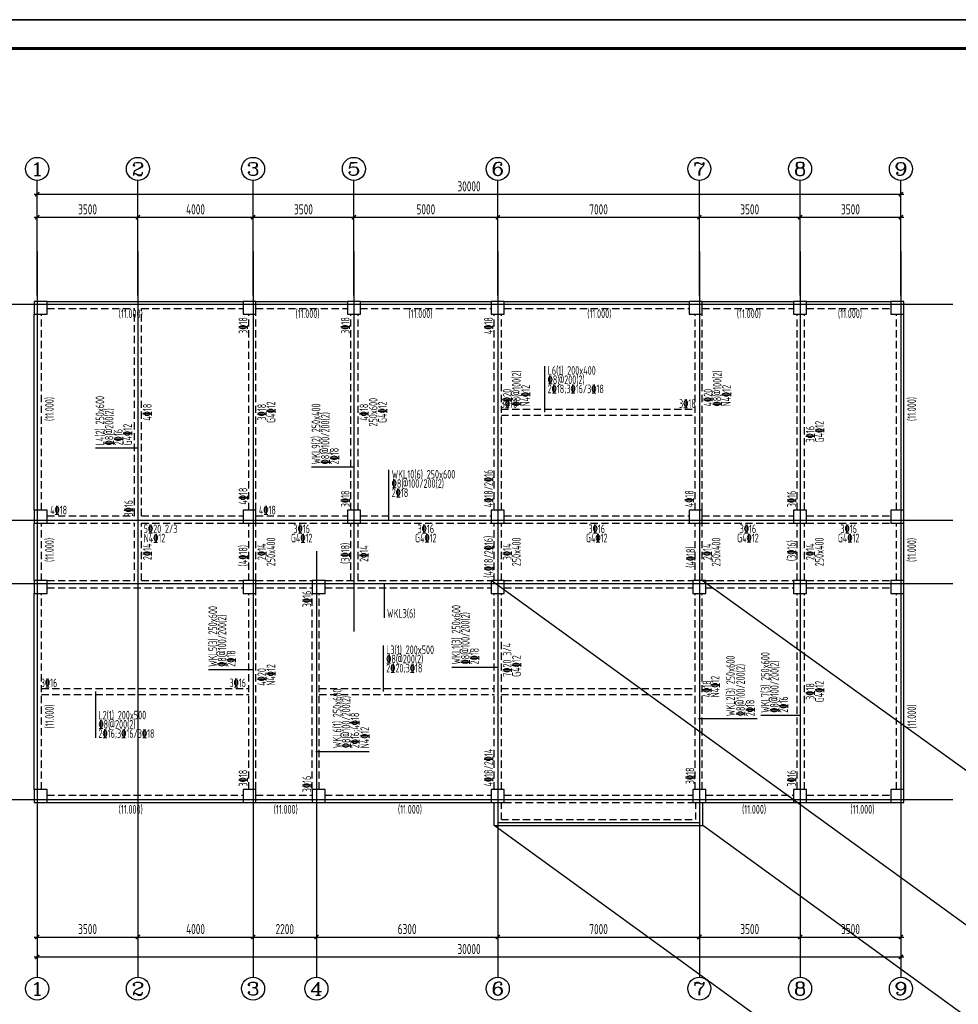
# Model space of a CAD drawing. Extents: x -302077 to 107904, y -9283 to 295706.
# Tile 244 of 256: x -44564 to -11961, y 261511 to 295706. Entities that reach past the tile are written whole.
import ezdxf
from ezdxf.enums import TextEntityAlignment as Align

# ---------------------------------------------------------------- set-up
doc = ezdxf.new("R2010")
doc.units = 0
doc.header["$LTSCALE"] = 500
doc.header["$MEASUREMENT"] = 0
doc.linetypes.add('DASHED', pattern=[0.75, 0.5, -0.25])
doc.layers.get('0').update_dxf_attribs({"linetype": 'CONTINUOUS'})
doc.layers.get('Defpoints').update_dxf_attribs({"linetype": 'CONTINUOUS'})
for name, color, linetype in [('A-CL-JB-X', 3, 'CONTINUOUS'), ('A-CL-JB-Y', 3, 'CONTINUOUS'), ('A-CL-YWB-X', 7, 'CONTINUOUS'), ('A-CL-YWB-Y', 7, 'CONTINUOUS'), ('A-KL-JB-X', 6, 'CONTINUOUS'), ('A-KL-JB-Y', 6, 'CONTINUOUS'), ('A-KL-YWB-X', 7, 'CONTINUOUS'), ('A-KL-YWB-Y', 7, 'CONTINUOUS'), ('AXIS', 3, 'CONTINUOUS'), ('AXIS_TEXT', 7, 'CONTINUOUS'), ('BEAM_CONT', 4, 'CONTINUOUS'), ('BEAM_DASH', 4, 'DASHED'), ('CL-x-bhcc', 3, 'CONTINUOUS'), ('CL-y-bhcc', 3, 'CONTINUOUS'), ('COLU', 7, 'CONTINUOUS'), ('KL-x-bhcc', 6, 'CONTINUOUS'), ('KL-y-bhcc', 6, 'CONTINUOUS'), ('PUB_DIM', 3, 'CONTINUOUS'), ('PUB_TITLE', 4, 'CONTINUOUS')]:
    doc.layers.add(name, color=color, linetype=linetype)
doc.styles.add('_TCH_AXIS', font='COMPLEX', dxfattribs={"bigfont": 'GBCBIG'})
doc.styles.add('COMPLEX', font='COMPLEX')
doc.styles.add('TSSD', font='Tssdeng.shx', dxfattribs={"width": 0.65, "height": 350, "bigfont": 'Tssdchn.shx'})
doc.styles.add('TSSD_Dimension', font='tssdeng.shx', dxfattribs={"width": 0.7, "bigfont": 'hztxt.shx'})
doc.dimstyles.new('TSSD_100_100', dxfattribs={"dimtxt": 350, "dimasz": 100, "dimexe": 100, "dimexo": 250, "dimgap": 100, "dimtad": 1, "dimdec": 0, "dimzin": 0, "dimdsep": 46, "dimtxsty": 'TSSD_Dimension', "dimblk": 'ARCHTICK', "dimblk1": 'ARCHTICK', "dimblk2": 'ARCHTICK', "dimcen": 0, "dimdle": 100, "dimclrt": 7, "dimadec": 0, "dimazin": 0, "dimtfac": 1, "dimtdec": 0, "dimtix": 1, "dimtmove": 2, "dimatfit": 3, "dimfxl": 1, "dimtolj": 1, "dimtzin": 0, "dimarcsym": 0})

# ---------------------------------------------------------------- blocks, each defined once
blk = doc.blocks.new('wrtgtg')
at = {"layer": 'PUB_TITLE'}
blk.add_line((-75296, 53559), (8804, 53559), dxfattribs=at)
blk.add_lwpolyline([(-75296, -5841), (8804, -5841), (8804, 53559), (-75296, 53559)], close=True, dxfattribs=at)
at = {"layer": 'PUB_TITLE', "const_width": 100}
blk.add_lwpolyline([(-72796, -4841), (7804, -4841), (7804, 52559), (-72796, 52559)], close=True, dxfattribs=at)
blk = doc.blocks.new('_ArchTick')
at = {"color": 0, "linetype": 'ByBlock', "const_width": 0.5}
blk.add_lwpolyline([(-0.71, -0.71), (0.71, 0.71)], dxfattribs=at)
blk = doc.blocks.new('*D711')
at = {"layer": 'AXIS', "color": 0, "lineweight": -2}
for p, q in [((-44056, 288845), (-40356, 288845)), ((-43956, 287905), (-43956, 288945)), ((-40456, 287905), (-40456, 288945))]:
    blk.add_line(p, q, dxfattribs=at)
at = {"layer": 'Defpoints', "color": 0}
for p in [(-40456, 288845), (-43956, 287655), (-40456, 287655)]:
    blk.add_point(p, dxfattribs=at)
at = {"layer": 'AXIS', "color": 0, "lineweight": -2, "xscale": 100, "yscale": 100, "zscale": 100, "rotation": 180}
blk.add_blockref('_ArchTick', (-43956, 288845), dxfattribs=at)
at = {"layer": 'AXIS', "color": 0, "lineweight": -2, "xscale": 100, "yscale": 100, "zscale": 100}
blk.add_blockref('_ArchTick', (-40456, 288845), dxfattribs=at)
at = {"layer": 'AXIS', "color": 7, "insert": (-42206, 289120), "char_height": 350, "attachment_point": 5, "style": 'TSSD_Dimension'}
blk.add_mtext('\\A1;3500', dxfattribs=at)
blk = doc.blocks.new('*D712')
at = {"layer": 'AXIS', "color": 0, "lineweight": -2}
for p, q in [((-40556, 288845), (-36356, 288845)), ((-40456, 287905), (-40456, 288945)), ((-36456, 287905), (-36456, 288945))]:
    blk.add_line(p, q, dxfattribs=at)
at = {"layer": 'Defpoints', "color": 0}
for p in [(-36456, 288845), (-40456, 287655), (-36456, 287655)]:
    blk.add_point(p, dxfattribs=at)
at = {"layer": 'AXIS', "color": 0, "lineweight": -2, "xscale": 100, "yscale": 100, "zscale": 100, "rotation": 180}
blk.add_blockref('_ArchTick', (-40456, 288845), dxfattribs=at)
at = {"layer": 'AXIS', "color": 0, "lineweight": -2, "xscale": 100, "yscale": 100, "zscale": 100}
blk.add_blockref('_ArchTick', (-36456, 288845), dxfattribs=at)
at = {"layer": 'AXIS', "color": 7, "insert": (-38456, 289120), "char_height": 350, "attachment_point": 5, "style": 'TSSD_Dimension'}
blk.add_mtext('\\A1;4000', dxfattribs=at)
blk = doc.blocks.new('*D713')
at = {"layer": 'AXIS', "color": 0, "lineweight": -2}
for p, q in [((-36556, 288845), (-32856, 288845)), ((-36456, 287905), (-36456, 288945)), ((-32956, 287905), (-32956, 288945))]:
    blk.add_line(p, q, dxfattribs=at)
at = {"layer": 'Defpoints', "color": 0}
for p in [(-32956, 288845), (-36456, 287655), (-32956, 287655)]:
    blk.add_point(p, dxfattribs=at)
at = {"layer": 'AXIS', "color": 0, "lineweight": -2, "xscale": 100, "yscale": 100, "zscale": 100, "rotation": 180}
blk.add_blockref('_ArchTick', (-36456, 288845), dxfattribs=at)
at = {"layer": 'AXIS', "color": 0, "lineweight": -2, "xscale": 100, "yscale": 100, "zscale": 100}
blk.add_blockref('_ArchTick', (-32956, 288845), dxfattribs=at)
at = {"layer": 'AXIS', "color": 7, "insert": (-34706, 289120), "char_height": 350, "attachment_point": 5, "style": 'TSSD_Dimension'}
blk.add_mtext('\\A1;3500', dxfattribs=at)
blk = doc.blocks.new('*D714')
at = {"layer": 'AXIS', "color": 0, "lineweight": -2}
for p, q in [((-33056, 288845), (-27856, 288845)), ((-32956, 287905), (-32956, 288945)), ((-27956, 287905), (-27956, 288945))]:
    blk.add_line(p, q, dxfattribs=at)
at = {"layer": 'Defpoints', "color": 0}
for p in [(-27956, 288845), (-32956, 287655), (-27956, 287655)]:
    blk.add_point(p, dxfattribs=at)
at = {"layer": 'AXIS', "color": 0, "lineweight": -2, "xscale": 100, "yscale": 100, "zscale": 100, "rotation": 180}
blk.add_blockref('_ArchTick', (-32956, 288845), dxfattribs=at)
at = {"layer": 'AXIS', "color": 0, "lineweight": -2, "xscale": 100, "yscale": 100, "zscale": 100}
blk.add_blockref('_ArchTick', (-27956, 288845), dxfattribs=at)
at = {"layer": 'AXIS', "color": 7, "insert": (-30456, 289120), "char_height": 350, "attachment_point": 5, "style": 'TSSD_Dimension'}
blk.add_mtext('\\A1;5000', dxfattribs=at)
blk = doc.blocks.new('*D715')
at = {"layer": 'AXIS', "color": 0, "lineweight": -2}
for p, q in [((-28056, 288845), (-20856, 288845)), ((-27956, 287905), (-27956, 288945)), ((-20956, 287905), (-20956, 288945))]:
    blk.add_line(p, q, dxfattribs=at)
at = {"layer": 'Defpoints', "color": 0}
for p in [(-20956, 288845), (-27956, 287655), (-20956, 287655)]:
    blk.add_point(p, dxfattribs=at)
at = {"layer": 'AXIS', "color": 0, "lineweight": -2, "xscale": 100, "yscale": 100, "zscale": 100, "rotation": 180}
blk.add_blockref('_ArchTick', (-27956, 288845), dxfattribs=at)
at = {"layer": 'AXIS', "color": 0, "lineweight": -2, "xscale": 100, "yscale": 100, "zscale": 100}
blk.add_blockref('_ArchTick', (-20956, 288845), dxfattribs=at)
at = {"layer": 'AXIS', "color": 7, "insert": (-24456, 289120), "char_height": 350, "attachment_point": 5, "style": 'TSSD_Dimension'}
blk.add_mtext('\\A1;7000', dxfattribs=at)
blk = doc.blocks.new('*D716')
at = {"layer": 'AXIS', "color": 0, "lineweight": -2}
for p, q in [((-21056, 288845), (-17356, 288845)), ((-20956, 287905), (-20956, 288945)), ((-17456, 287905), (-17456, 288945))]:
    blk.add_line(p, q, dxfattribs=at)
at = {"layer": 'Defpoints', "color": 0}
for p in [(-17456, 288845), (-20956, 287655), (-17456, 287655)]:
    blk.add_point(p, dxfattribs=at)
at = {"layer": 'AXIS', "color": 0, "lineweight": -2, "xscale": 100, "yscale": 100, "zscale": 100, "rotation": 180}
blk.add_blockref('_ArchTick', (-20956, 288845), dxfattribs=at)
at = {"layer": 'AXIS', "color": 0, "lineweight": -2, "xscale": 100, "yscale": 100, "zscale": 100}
blk.add_blockref('_ArchTick', (-17456, 288845), dxfattribs=at)
at = {"layer": 'AXIS', "color": 7, "insert": (-19206, 289120), "char_height": 350, "attachment_point": 5, "style": 'TSSD_Dimension'}
blk.add_mtext('\\A1;3500', dxfattribs=at)
blk = doc.blocks.new('*D717')
at = {"layer": 'AXIS', "color": 0, "lineweight": -2}
for p, q in [((-17556, 288845), (-13856, 288845)), ((-17456, 287905), (-17456, 288945)), ((-13956, 287905), (-13956, 288945))]:
    blk.add_line(p, q, dxfattribs=at)
at = {"layer": 'Defpoints', "color": 0}
for p in [(-13956, 288845), (-17456, 287655), (-13956, 287655)]:
    blk.add_point(p, dxfattribs=at)
at = {"layer": 'AXIS', "color": 0, "lineweight": -2, "xscale": 100, "yscale": 100, "zscale": 100, "rotation": 180}
blk.add_blockref('_ArchTick', (-17456, 288845), dxfattribs=at)
at = {"layer": 'AXIS', "color": 0, "lineweight": -2, "xscale": 100, "yscale": 100, "zscale": 100}
blk.add_blockref('_ArchTick', (-13956, 288845), dxfattribs=at)
at = {"layer": 'AXIS', "color": 7, "insert": (-15706, 289120), "char_height": 350, "attachment_point": 5, "style": 'TSSD_Dimension'}
blk.add_mtext('\\A1;3500', dxfattribs=at)
blk = doc.blocks.new('*D718')
at = {"layer": 'AXIS', "color": 0, "lineweight": -2}
for p, q in [((-44056, 289645), (-13856, 289645)), ((-43956, 287905), (-43956, 289745)), ((-13956, 287905), (-13956, 289745))]:
    blk.add_line(p, q, dxfattribs=at)
at = {"layer": 'Defpoints', "color": 0}
for p in [(-13956, 289645), (-43956, 287655), (-13956, 287655)]:
    blk.add_point(p, dxfattribs=at)
at = {"layer": 'AXIS', "color": 0, "lineweight": -2, "xscale": 100, "yscale": 100, "zscale": 100, "rotation": 180}
blk.add_blockref('_ArchTick', (-43956, 289645), dxfattribs=at)
at = {"layer": 'AXIS', "color": 0, "lineweight": -2, "xscale": 100, "yscale": 100, "zscale": 100}
blk.add_blockref('_ArchTick', (-13956, 289645), dxfattribs=at)
at = {"layer": 'AXIS', "color": 7, "insert": (-28956, 289920), "char_height": 350, "attachment_point": 5, "style": 'TSSD_Dimension'}
blk.add_mtext('\\A1;30000', dxfattribs=at)
blk = doc.blocks.new('*D722')
at = {"layer": 'AXIS', "color": 0, "lineweight": -2}
for p, q in [((-43956, 266205), (-43956, 263055)), ((-13956, 266205), (-13956, 263055)), ((-44056, 263155), (-13856, 263155))]:
    blk.add_line(p, q, dxfattribs=at)
at = {"layer": 'Defpoints', "color": 0}
for p in [(-43956, 266455), (-13956, 266455), (-13956, 263155)]:
    blk.add_point(p, dxfattribs=at)
at = {"layer": 'AXIS', "color": 0, "lineweight": -2, "xscale": 100, "yscale": 100, "zscale": 100, "rotation": 180}
blk.add_blockref('_ArchTick', (-43956, 263155), dxfattribs=at)
at = {"layer": 'AXIS', "color": 0, "lineweight": -2, "xscale": 100, "yscale": 100, "zscale": 100}
blk.add_blockref('_ArchTick', (-13956, 263155), dxfattribs=at)
at = {"layer": 'AXIS', "color": 7, "insert": (-28956, 263430), "char_height": 350, "attachment_point": 5, "style": 'TSSD_Dimension'}
blk.add_mtext('\\A1;30000', dxfattribs=at)
blk = doc.blocks.new('*D723')
at = {"layer": 'Defpoints', "color": 0}
for p in [(-43956, 266455), (-40456, 266455), (-40456, 263848)]:
    blk.add_point(p, dxfattribs=at)
at = {"layer": 'PUB_DIM', "color": 0, "lineweight": -2}
for p, q in [((-43956, 266205), (-43956, 263748)), ((-40456, 266205), (-40456, 263748)), ((-44056, 263848), (-40356, 263848))]:
    blk.add_line(p, q, dxfattribs=at)
at = {"layer": 'PUB_DIM', "color": 0, "lineweight": -2, "xscale": 100, "yscale": 100, "zscale": 100, "rotation": 180}
blk.add_blockref('_ArchTick', (-43956, 263848), dxfattribs=at)
at = {"layer": 'PUB_DIM', "color": 0, "lineweight": -2, "xscale": 100, "yscale": 100, "zscale": 100}
blk.add_blockref('_ArchTick', (-40456, 263848), dxfattribs=at)
at = {"layer": 'PUB_DIM', "color": 7, "insert": (-42206, 264123), "char_height": 350, "attachment_point": 5, "style": 'TSSD_Dimension'}
blk.add_mtext('\\A1;3500', dxfattribs=at)
blk = doc.blocks.new('*D724')
at = {"layer": 'Defpoints', "color": 0}
for p in [(-40456, 266455), (-36456, 266455), (-36456, 263848)]:
    blk.add_point(p, dxfattribs=at)
at = {"layer": 'PUB_DIM', "color": 0, "lineweight": -2}
for p, q in [((-40456, 266205), (-40456, 263748)), ((-36456, 266205), (-36456, 263748)), ((-40556, 263848), (-36356, 263848))]:
    blk.add_line(p, q, dxfattribs=at)
at = {"layer": 'PUB_DIM', "color": 0, "lineweight": -2, "xscale": 100, "yscale": 100, "zscale": 100, "rotation": 180}
blk.add_blockref('_ArchTick', (-40456, 263848), dxfattribs=at)
at = {"layer": 'PUB_DIM', "color": 0, "lineweight": -2, "xscale": 100, "yscale": 100, "zscale": 100}
blk.add_blockref('_ArchTick', (-36456, 263848), dxfattribs=at)
at = {"layer": 'PUB_DIM', "color": 7, "insert": (-38456, 264123), "char_height": 350, "attachment_point": 5, "style": 'TSSD_Dimension'}
blk.add_mtext('\\A1;4000', dxfattribs=at)
blk = doc.blocks.new('*D725')
at = {"layer": 'Defpoints', "color": 0}
for p in [(-36456, 266455), (-34256, 266455), (-34256, 263848)]:
    blk.add_point(p, dxfattribs=at)
at = {"layer": 'PUB_DIM', "color": 0, "lineweight": -2}
for p, q in [((-36456, 266205), (-36456, 263748)), ((-34256, 266205), (-34256, 263748)), ((-36556, 263848), (-34156, 263848))]:
    blk.add_line(p, q, dxfattribs=at)
at = {"layer": 'PUB_DIM', "color": 0, "lineweight": -2, "xscale": 100, "yscale": 100, "zscale": 100, "rotation": 180}
blk.add_blockref('_ArchTick', (-36456, 263848), dxfattribs=at)
at = {"layer": 'PUB_DIM', "color": 0, "lineweight": -2, "xscale": 100, "yscale": 100, "zscale": 100}
blk.add_blockref('_ArchTick', (-34256, 263848), dxfattribs=at)
at = {"layer": 'PUB_DIM', "color": 7, "insert": (-35356, 264123), "char_height": 350, "attachment_point": 5, "style": 'TSSD_Dimension'}
blk.add_mtext('\\A1;2200', dxfattribs=at)
blk = doc.blocks.new('*D726')
at = {"layer": 'Defpoints', "color": 0}
for p in [(-34256, 266455), (-27956, 266455), (-27956, 263848)]:
    blk.add_point(p, dxfattribs=at)
at = {"layer": 'PUB_DIM', "color": 0, "lineweight": -2}
for p, q in [((-34256, 266205), (-34256, 263748)), ((-27956, 266205), (-27956, 263748)), ((-34356, 263848), (-27856, 263848))]:
    blk.add_line(p, q, dxfattribs=at)
at = {"layer": 'PUB_DIM', "color": 0, "lineweight": -2, "xscale": 100, "yscale": 100, "zscale": 100, "rotation": 180}
blk.add_blockref('_ArchTick', (-34256, 263848), dxfattribs=at)
at = {"layer": 'PUB_DIM', "color": 0, "lineweight": -2, "xscale": 100, "yscale": 100, "zscale": 100}
blk.add_blockref('_ArchTick', (-27956, 263848), dxfattribs=at)
at = {"layer": 'PUB_DIM', "color": 7, "insert": (-31106, 264123), "char_height": 350, "attachment_point": 5, "style": 'TSSD_Dimension'}
blk.add_mtext('\\A1;6300', dxfattribs=at)
blk = doc.blocks.new('*D727')
at = {"layer": 'Defpoints', "color": 0}
for p in [(-27956, 266455), (-20956, 266455), (-20956, 263848)]:
    blk.add_point(p, dxfattribs=at)
at = {"layer": 'PUB_DIM', "color": 0, "lineweight": -2}
for p, q in [((-27956, 266205), (-27956, 263748)), ((-20956, 266205), (-20956, 263748)), ((-28056, 263848), (-20856, 263848))]:
    blk.add_line(p, q, dxfattribs=at)
at = {"layer": 'PUB_DIM', "color": 0, "lineweight": -2, "xscale": 100, "yscale": 100, "zscale": 100, "rotation": 180}
blk.add_blockref('_ArchTick', (-27956, 263848), dxfattribs=at)
at = {"layer": 'PUB_DIM', "color": 0, "lineweight": -2, "xscale": 100, "yscale": 100, "zscale": 100}
blk.add_blockref('_ArchTick', (-20956, 263848), dxfattribs=at)
at = {"layer": 'PUB_DIM', "color": 7, "insert": (-24456, 264123), "char_height": 350, "attachment_point": 5, "style": 'TSSD_Dimension'}
blk.add_mtext('\\A1;7000', dxfattribs=at)
blk = doc.blocks.new('*D728')
at = {"layer": 'Defpoints', "color": 0}
for p in [(-20956, 266455), (-17456, 266455), (-17456, 263848)]:
    blk.add_point(p, dxfattribs=at)
at = {"layer": 'PUB_DIM', "color": 0, "lineweight": -2}
for p, q in [((-20956, 266205), (-20956, 263748)), ((-17456, 266205), (-17456, 263748)), ((-21056, 263848), (-17356, 263848))]:
    blk.add_line(p, q, dxfattribs=at)
at = {"layer": 'PUB_DIM', "color": 0, "lineweight": -2, "xscale": 100, "yscale": 100, "zscale": 100, "rotation": 180}
blk.add_blockref('_ArchTick', (-20956, 263848), dxfattribs=at)
at = {"layer": 'PUB_DIM', "color": 0, "lineweight": -2, "xscale": 100, "yscale": 100, "zscale": 100}
blk.add_blockref('_ArchTick', (-17456, 263848), dxfattribs=at)
at = {"layer": 'PUB_DIM', "color": 7, "insert": (-19206, 264123), "char_height": 350, "attachment_point": 5, "style": 'TSSD_Dimension'}
blk.add_mtext('\\A1;3500', dxfattribs=at)
blk = doc.blocks.new('*D729')
at = {"layer": 'Defpoints', "color": 0}
for p in [(-17456, 266455), (-13956, 266455), (-13956, 263848)]:
    blk.add_point(p, dxfattribs=at)
at = {"layer": 'PUB_DIM', "color": 0, "lineweight": -2}
for p, q in [((-17456, 266205), (-17456, 263748)), ((-13956, 266205), (-13956, 263748)), ((-17556, 263848), (-13856, 263848))]:
    blk.add_line(p, q, dxfattribs=at)
at = {"layer": 'PUB_DIM', "color": 0, "lineweight": -2, "xscale": 100, "yscale": 100, "zscale": 100, "rotation": 180}
blk.add_blockref('_ArchTick', (-17456, 263848), dxfattribs=at)
at = {"layer": 'PUB_DIM', "color": 0, "lineweight": -2, "xscale": 100, "yscale": 100, "zscale": 100}
blk.add_blockref('_ArchTick', (-13956, 263848), dxfattribs=at)
at = {"layer": 'PUB_DIM', "color": 7, "insert": (-15706, 264123), "char_height": 350, "attachment_point": 5, "style": 'TSSD_Dimension'}
blk.add_mtext('\\A1;3500', dxfattribs=at)
blk = doc.blocks.new('_AXISO')
blk.add_circle((0, 0), 0.5)
at = {"layer": 'AXIS_TEXT', "style": 'COMPLEX', "width": 1.041667}
blk.add_attdef('A', text='', height=0.56, dxfattribs=at).set_placement((-0.25, -0.28), (0.25, -0.28), align=Align.FIT)
blk = doc.blocks.new('MB5')
at = {"layer": 'BEAM_CONT'}
for p, q in [((48031, 224527), (54831, 224527)), ((55281, 224527), (58456, 224527)), ((58906, 224527), (63456, 224527)), ((63906, 224527), (70331, 224527)), ((70781, 224527), (73956, 224527)), ((74406, 224527), (77331, 224527)), ((47581, 217277), (47581, 224077)), ((77781, 217277), (77781, 224077)), ((47581, 214827), (47581, 216827)), ((77781, 214827), (77781, 216827)), ((47581, 207577), (47581, 214377)), ((77781, 207577), (77781, 214377)), ((48031, 207127), (54831, 207127)), ((55281, 207127), (57231, 207127)), ((57681, 207127), (63456, 207127)), ((63556, 206327), (63556, 207127)), ((70806, 206327), (70806, 207127)), ((70906, 207127), (73956, 207127)), ((74406, 207127), (77331, 207127)), ((63556, 206327), (70806, 206327))]:
    blk.add_line(p, q, dxfattribs=at)
at = {"layer": 'BEAM_DASH'}
for p, q in [((47831, 217277), (47831, 224077)), ((48031, 224277), (51056, 224277)), ((51056, 217077), (51056, 224277)), ((51306, 217077), (51306, 224277)), ((51306, 224277), (54831, 224277)), ((55031, 217277), (55031, 224077)), ((55281, 224277), (58456, 224277)), ((55281, 217277), (55281, 224077)), ((58581, 217277), (58581, 224077)), ((58831, 217277), (58831, 224077)), ((58906, 224277), (63456, 224277)), ((63556, 217277), (63556, 224077)), ((63806, 217277), (63806, 224077)), ((63906, 224277), (70331, 224277)), ((70531, 217277), (70531, 224077)), ((70781, 224277), (73956, 224277)), ((70781, 217277), (70781, 224077)), ((74081, 217277), (74081, 224077)), ((74331, 217277), (74331, 224077)), ((74406, 224277), (77331, 224277)), ((77531, 217277), (77531, 224077)), ((63806, 220777), (70531, 220777)), ((63806, 220577), (70531, 220577)), ((47831, 214827), (47831, 216827)), ((48031, 217077), (51056, 217077)), ((48031, 216827), (51056, 216827)), ((51056, 214827), (51056, 216827)), ((51306, 217077), (54831, 217077)), ((51306, 216827), (54831, 216827)), ((51306, 214827), (51306, 216827)), ((55031, 214827), (55031, 216827)), ((55281, 217077), (58456, 217077)), ((55281, 214827), (55281, 216827)), ((55281, 216827), (58456, 216827)), ((58581, 214827), (58581, 216827)), ((58831, 214827), (58831, 216827)), ((58906, 217077), (63456, 217077)), ((58906, 216827), (63456, 216827)), ((63556, 214827), (63556, 216827)), ((63806, 214827), (63806, 216827)), ((63906, 217077), (70331, 217077)), ((63906, 216827), (70331, 216827)), ((70531, 214827), (70531, 216827)), ((70781, 217077), (73956, 217077)), ((70781, 214827), (70781, 216827)), ((70781, 216827), (73956, 216827)), ((74081, 214827), (74081, 216827)), ((74331, 214827), (74331, 216827)), ((74406, 217077), (77331, 217077)), ((74406, 216827), (77331, 216827)), ((77531, 214827), (77531, 216827)), ((48031, 214827), (51056, 214827)), ((51306, 214827), (54831, 214827)), ((55281, 214827), (57231, 214827)), ((57681, 214827), (63456, 214827)), ((63906, 214827), (70456, 214827)), ((70906, 214827), (73956, 214827)), ((74406, 214827), (77331, 214827)), ((48031, 214577), (54831, 214577)), ((55281, 214577), (57231, 214577)), ((57681, 214577), (63456, 214577)), ((63906, 214577), (70456, 214577)), ((70906, 214577), (73956, 214577)), ((74406, 214577), (77331, 214577)), ((47831, 207577), (47831, 214377)), ((55031, 207577), (55031, 214377)), ((55281, 207577), (55281, 214377)), ((57231, 207577), (57231, 214377)), ((57481, 207577), (57481, 214377)), ((63556, 207577), (63556, 214377)), ((63806, 207577), (63806, 214377)), ((70531, 207577), (70531, 214377)), ((70781, 207577), (70781, 214377)), ((74081, 207577), (74081, 214377)), ((74331, 207577), (74331, 214377)), ((77531, 207577), (77531, 214377)), ((47831, 211077), (55031, 211077)), ((57481, 211077), (63556, 211077)), ((63806, 211077), (70531, 211077)), ((47831, 210877), (55031, 210877)), ((57481, 210877), (63556, 210877)), ((63806, 210877), (70531, 210877)), ((48031, 207377), (54831, 207377)), ((55281, 207377), (57231, 207377)), ((57681, 207377), (63456, 207377)), ((63906, 207377), (70456, 207377)), ((70906, 207377), (73956, 207377)), ((74406, 207377), (77331, 207377)), ((63806, 206527), (63806, 207127)), ((63906, 207127), (70456, 207127)), ((70556, 206527), (70556, 207127)), ((63806, 206527), (70556, 206527))]:
    blk.add_line(p, q, dxfattribs=at)
at = {"layer": 'COLU'}
for points in [[(48031, 224077), (48031, 224527), (47581, 224527), (47581, 224077)], [(55281, 224077), (55281, 224527), (54831, 224527), (54831, 224077)], [(58906, 224077), (58906, 224527), (58456, 224527), (58456, 224077)], [(63906, 224077), (63906, 224527), (63456, 224527), (63456, 224077)], [(70781, 224077), (70781, 224527), (70331, 224527), (70331, 224077)], [(74406, 224077), (74406, 224527), (73956, 224527), (73956, 224077)], [(77781, 224077), (77781, 224527), (77331, 224527), (77331, 224077)], [(48031, 216827), (48031, 217277), (47581, 217277), (47581, 216827)], [(55281, 216827), (55281, 217277), (54831, 217277), (54831, 216827)], [(58906, 216827), (58906, 217277), (58456, 217277), (58456, 216827)], [(63906, 216827), (63906, 217277), (63456, 217277), (63456, 216827)], [(70781, 216827), (70781, 217277), (70331, 217277), (70331, 216827)], [(74406, 216827), (74406, 217277), (73956, 217277), (73956, 216827)], [(77781, 216827), (77781, 217277), (77331, 217277), (77331, 216827)], [(48031, 214377), (48031, 214827), (47581, 214827), (47581, 214377)], [(55281, 214377), (55281, 214827), (54831, 214827), (54831, 214377)], [(57681, 214377), (57681, 214827), (57231, 214827), (57231, 214377)], [(63906, 214377), (63906, 214827), (63456, 214827), (63456, 214377)], [(70906, 214377), (70906, 214827), (70456, 214827), (70456, 214377)], [(74406, 214377), (74406, 214827), (73956, 214827), (73956, 214377)], [(77781, 214377), (77781, 214827), (77331, 214827), (77331, 214377)], [(48031, 207127), (48031, 207577), (47581, 207577), (47581, 207127)], [(55281, 207127), (55281, 207577), (54831, 207577), (54831, 207127)], [(57681, 207127), (57681, 207577), (57231, 207577), (57231, 207127)], [(63906, 207127), (63906, 207577), (63456, 207577), (63456, 207127)], [(70906, 207127), (70906, 207577), (70456, 207577), (70456, 207127)], [(74406, 207127), (74406, 207577), (73956, 207577), (73956, 207127)], [(77781, 207127), (77781, 207577), (77331, 207577), (77331, 207127)]]:
    blk.add_lwpolyline(points, close=True, dxfattribs=at)

msp = doc.modelspace()

# ---------------------------------------------------------------- linework, layer by layer
at = {"layer": 'A-CL-JB-X'}
for p, q in [((-26325.907, 282074.135), (-26325.907, 283674.135)), ((-31932.483, 272374.136), (-31932.483, 273974.136)), ((-41927.842, 272374.136), (-41927.842, 270763.747))]:
    msp.add_line(p, q, dxfattribs=at)
at = {"layer": 'A-CL-JB-Y'}
msp.add_line((-40456.239, 280822.943), (-41926.41, 280822.943), dxfattribs=at)
at = {"layer": 'A-KL-JB-X'}
for p, q in [((-31742.245, 278350.067), (-31742.245, 280067.072)), ((-31905.073, 276099.136), (-31905.073, 274937.92))]:
    msp.add_line(p, q, dxfattribs=at)
at = {"layer": 'A-KL-JB-Y'}
for p, q in [((-32931.259, 280161.659), (-34422.68, 280161.659)), ((-36481.258, 273130.396), (-38008.242, 273130.396)), ((-27956.259, 273212.809), (-29556.259, 273212.809)), ((-17431.259, 271535.296), (-18818.139, 271535.296)), ((-18949.48, 271422.741), (-20980.996, 271422.741)), ((-32421.182, 270274.34), (-34280.68, 270274.34))]:
    msp.add_line(p, q, dxfattribs=at)
at = {"layer": 'AXIS'}
for p, q in [((-43956.239, 286125.223), (-43956.239, 290125.223)), ((-40456.239, 286125.223), (-40456.239, 290125.223)), ((-36456.239, 286125.223), (-36456.239, 290125.223)), ((-32956.239, 286125.223), (-32956.239, 290125.223)), ((-27956.239, 286125.223), (-27956.239, 290125.223)), ((-20956.239, 286125.223), (-20956.239, 290125.223)), ((-17456.239, 286125.223), (-17456.239, 290125.223)), ((-13956.239, 286125.223), (-13956.239, 290125.223)), ((-43956.239, 266454.54), (-43956.239, 262454.54)), ((-40456.239, 266454.54), (-40456.239, 262454.54)), ((-36456.239, 266454.54), (-36456.239, 262454.54)), ((-34256.239, 266454.54), (-34256.239, 262454.54)), ((-27956.239, 266454.54), (-27956.239, 262454.54)), ((-20956.239, 266454.54), (-20956.239, 262454.54)), ((-17456.239, 266454.54), (-17456.239, 262454.54)), ((-13956.239, 266454.54), (-13956.239, 262454.54))]:
    msp.add_line(p, q, dxfattribs=at)
at = {"layer": 'AXIS', "color": 250}
for p, q in [((-43956.239, 287654.54), (-43956.239, 266454.54)), ((-40456.239, 287654.54), (-40456.239, 266454.54)), ((-36456.239, 287654.54), (-36456.239, 266454.54)), ((-32956.239, 287654.54), (-32956.239, 274460.678)), ((-27956.239, 287654.54), (-27956.239, 266454.54)), ((-20956.239, 287654.54), (-20956.239, 266454.54)), ((-17456.239, 287654.54), (-17456.239, 266454.54)), ((-13956.239, 287654.54), (-13956.239, 266454.54)), ((-45988.788, 285824.135), (-12155.236, 285824.135)), ((-45988.788, 278324.135), (-12155.236, 278324.135)), ((-34256.239, 277246.227), (-34256.239, 266454.54)), ((-45988.788, 276124.135), (-12155.236, 276124.135)), ((-11529.626, 264143.506), (-28181.238, 276224.137)), ((-4079.626, 264143.506), (-20856.238, 276224.137)), ((-45988.788, 268624.135), (-12155.236, 268624.135)), ((-27956.239, 267824.135), (-20956.239, 267824.135)), ((-11429.626, 255643.506), (-28081.238, 267724.137)), ((-4179.626, 255643.506), (-20831.238, 267724.137))]:
    msp.add_line(p, q, dxfattribs=at)

# ---------------------------------------------------------------- block references
msp.add_blockref('wrtgtg', (7462.635, 242147.088))
at = {"layer": 'AXIS'}
ref = msp.add_blockref('_AXISO', (-43956.239, 290525.223), dxfattribs=dict(at, xscale=800, yscale=800, zscale=800))
ref.add_attrib('A', '1', dxfattribs={"layer": 'AXIS_TEXT', "height": 452.548, "style": '_TCH_AXIS', "width": 2.333333}).set_placement((-44182.513, 290298.949), (-43729.964, 290298.949), align=Align.FIT)
ref = msp.add_blockref('_AXISO', (-40456.239, 290525.223), dxfattribs=dict(at, xscale=800, yscale=800, zscale=800))
ref.add_attrib('A', '2', dxfattribs={"layer": 'AXIS_TEXT', "height": 452.548, "style": '_TCH_AXIS', "width": 1.5}).set_placement((-40682.513, 290298.949), (-40229.964, 290298.949), align=Align.FIT)
ref = msp.add_blockref('_AXISO', (-36456.239, 290525.223), dxfattribs=dict(at, xscale=800, yscale=800, zscale=800))
ref.add_attrib('A', '3', dxfattribs={"layer": 'AXIS_TEXT', "height": 452.548, "style": '_TCH_AXIS', "width": 1.5}).set_placement((-36682.513, 290298.949), (-36229.964, 290298.949), align=Align.FIT)
ref = msp.add_blockref('_AXISO', (-32956.239, 290525.223), dxfattribs=dict(at, xscale=800, yscale=800, zscale=800))
ref.add_attrib('A', '5', dxfattribs={"layer": 'AXIS_TEXT', "height": 452.548, "style": '_TCH_AXIS', "width": 1.5}).set_placement((-33182.513, 290298.949), (-32729.964, 290298.949), align=Align.FIT)
ref = msp.add_blockref('_AXISO', (-27956.239, 290525.223), dxfattribs=dict(at, xscale=800, yscale=800, zscale=800))
ref.add_attrib('A', '6', dxfattribs={"layer": 'AXIS_TEXT', "height": 452.548, "style": '_TCH_AXIS', "width": 1.5}).set_placement((-28182.513, 290298.949), (-27729.964, 290298.949), align=Align.FIT)
ref = msp.add_blockref('_AXISO', (-20956.239, 290525.223), dxfattribs=dict(at, xscale=800, yscale=800, zscale=800))
ref.add_attrib('A', '7', dxfattribs={"layer": 'AXIS_TEXT', "height": 452.548, "style": '_TCH_AXIS', "width": 1.5}).set_placement((-21182.513, 290298.949), (-20729.964, 290298.949), align=Align.FIT)
ref = msp.add_blockref('_AXISO', (-17456.239, 290525.223), dxfattribs=dict(at, xscale=800, yscale=800, zscale=800))
ref.add_attrib('A', '8', dxfattribs={"layer": 'AXIS_TEXT', "height": 452.548, "style": '_TCH_AXIS', "width": 1.5}).set_placement((-17682.513, 290298.949), (-17229.964, 290298.949), align=Align.FIT)
ref = msp.add_blockref('_AXISO', (-13956.239, 290525.223), dxfattribs=dict(at, xscale=800, yscale=800, zscale=800))
ref.add_attrib('A', '9', dxfattribs={"layer": 'AXIS_TEXT', "height": 452.548, "style": '_TCH_AXIS', "width": 1.5}).set_placement((-14182.513, 290298.949), (-13729.964, 290298.949), align=Align.FIT)
ref = msp.add_blockref('_AXISO', (-43956.239, 262054.54), dxfattribs=dict(at, xscale=800, yscale=800, zscale=800))
ref.add_attrib('A', '1', dxfattribs={"layer": 'AXIS_TEXT', "height": 452.548, "style": '_TCH_AXIS', "width": 2.333333}).set_placement((-44182.513, 261828.266), (-43729.964, 261828.266), align=Align.FIT)
ref = msp.add_blockref('_AXISO', (-40456.239, 262054.54), dxfattribs=dict(at, xscale=800, yscale=800, zscale=800))
ref.add_attrib('A', '2', dxfattribs={"layer": 'AXIS_TEXT', "height": 452.548, "style": '_TCH_AXIS', "width": 1.5}).set_placement((-40682.513, 261828.266), (-40229.964, 261828.266), align=Align.FIT)
ref = msp.add_blockref('_AXISO', (-36456.239, 262054.54), dxfattribs=dict(at, xscale=800, yscale=800, zscale=800))
ref.add_attrib('A', '3', dxfattribs={"layer": 'AXIS_TEXT', "height": 452.548, "style": '_TCH_AXIS', "width": 1.5}).set_placement((-36682.513, 261828.266), (-36229.964, 261828.266), align=Align.FIT)
ref = msp.add_blockref('_AXISO', (-34256.239, 262054.54), dxfattribs=dict(at, xscale=800, yscale=800, zscale=800))
ref.add_attrib('A', '4', dxfattribs={"layer": 'AXIS_TEXT', "height": 452.548, "style": '_TCH_AXIS', "width": 1.3125}).set_placement((-34482.513, 261828.266), (-34029.964, 261828.266), align=Align.FIT)
ref = msp.add_blockref('_AXISO', (-27956.239, 262054.54), dxfattribs=dict(at, xscale=800, yscale=800, zscale=800))
ref.add_attrib('A', '6', dxfattribs={"layer": 'AXIS_TEXT', "height": 452.548, "style": '_TCH_AXIS', "width": 1.5}).set_placement((-28182.513, 261828.266), (-27729.964, 261828.266), align=Align.FIT)
ref = msp.add_blockref('_AXISO', (-20956.239, 262054.54), dxfattribs=dict(at, xscale=800, yscale=800, zscale=800))
ref.add_attrib('A', '7', dxfattribs={"layer": 'AXIS_TEXT', "height": 452.548, "style": '_TCH_AXIS', "width": 1.5}).set_placement((-21182.513, 261828.266), (-20729.964, 261828.266), align=Align.FIT)
ref = msp.add_blockref('_AXISO', (-17456.239, 262054.54), dxfattribs=dict(at, xscale=800, yscale=800, zscale=800))
ref.add_attrib('A', '8', dxfattribs={"layer": 'AXIS_TEXT', "height": 452.548, "style": '_TCH_AXIS', "width": 1.5}).set_placement((-17682.513, 261828.266), (-17229.964, 261828.266), align=Align.FIT)
ref = msp.add_blockref('_AXISO', (-13956.239, 262054.54), dxfattribs=dict(at, xscale=800, yscale=800, zscale=800))
ref.add_attrib('A', '9', dxfattribs={"layer": 'AXIS_TEXT', "height": 452.548, "style": '_TCH_AXIS', "width": 1.5}).set_placement((-14182.513, 261828.266), (-13729.964, 261828.266), align=Align.FIT)
at = {"layer": 'BEAM_CONT'}
msp.add_blockref('MB5', (-91637.422, 61397.207), dxfattribs=at)

# ---------------------------------------------------------------- texts
at = {"layer": 'A-CL-JB-X', "style": 'TSSD', "width": 0.7}
for s, p in [('%%1328@200(2)', (-26225.907, 283054.135)), ('2%%13218;3%%13216/3%%13218', (-26225.907, 282734.135)), ('%%1328@200(2)', (-31832.483, 273354.136)), ('2%%13220;3%%13218', (-31832.483, 273034.136))]:
    msp.add_text(s, height=300, dxfattribs=at).set_placement(p)
for s, p in [('%%1328@200(2)', (-41827.842, 271083.747)), ('2%%13216;3%%13216/3%%13218', (-41827.842, 270763.747))]:
    msp.add_text(s, height=300, rotation=360, dxfattribs=at).set_placement(p)
at = {"layer": 'A-CL-JB-Y', "style": 'TSSD', "width": 0.7}
for s, p in [('%%1328@200(2)', (-41306.41, 280922.943)), ('G4%%13212', (-40666.41, 280922.943)), ('2%%13216', (-40986.41, 280922.943))]:
    msp.add_text(s, height=300, rotation=90, dxfattribs=at).set_placement(p)
at = {"layer": 'A-CL-YWB-X', "style": 'TSSD', "width": 0.7}
for s, p in [('3%%13218', (-27856.259, 282224.135)), ('3%%13216', (-43831.239, 272524.136))]:
    msp.add_text(s, height=300, dxfattribs=at).set_placement(p)
for s, p in [('3%%13218', (-21081.258, 282224.135)), ('3%%13216', (-36704.95, 272524.136))]:
    msp.add_text(s, height=300, dxfattribs=at).set_placement(p, align=Align.RIGHT)
at = {"layer": 'A-CL-YWB-Y', "style": 'TSSD', "width": 0.7}
for s, p in [('4%%13218', (-39981.239, 282074.136)), ('2%%13214', (-39981.239, 277224.136))]:
    msp.add_text(s, height=300, rotation=89.9997225, dxfattribs=at).set_placement(p, align=Align.CENTER)
msp.add_text('3%%13216', height=300, rotation=89.9997225, dxfattribs=at).set_placement((-40631.239, 278449.136))
at = {"layer": 'A-KL-JB-X', "style": 'TSSD', "width": 0.7}
for s, p in [('%%1328@100/200(2)', (-31642.245, 279447.072)), ('2%%13218', (-31642.245, 279127.072))]:
    msp.add_text(s, height=300, dxfattribs=at).set_placement(p)
at = {"layer": 'A-KL-JB-Y', "style": 'TSSD', "width": 0.7}
for s, rotation, p in [('%%1328@100/200(2)', 90, (-33802.68, 280261.659)), ('2%%13218', 90, (-33482.68, 280261.659)), ('%%1328@100/200(2)', 90, (-37388.242, 273230.396)), ('%%1328@100/200(2)', 89.9997225, (-28936.259, 273312.809)), ('2%%13218', 90, (-37068.242, 273230.396)), ('2%%13218', 89.9997225, (-28616.259, 273312.809)), ('%%1328@100/200(2)', 90.1107895, (-19372.976, 271515.457)), ('%%1328@100/200(2)', 89.9997225, (-18198.139, 271635.296)), ('%%1328@100/200(2)', 90.1107895, (-33077.37, 270403.891)), ('2%%13216;4%%13218', 90.1107895, (-32767.556, 270402.507)), ('2%%13218', 90.1107895, (-19039.412, 271514.073)), ('2%%13216', 89.9997225, (-17878.139, 271635.296)), ('N4%%13212', 90.1107895, (-32427.752, 270401.124))]:
    msp.add_text(s, height=300, rotation=rotation, dxfattribs=at).set_placement(p)
at = {"layer": 'A-KL-YWB-X', "style": 'TSSD', "width": 0.7}
for s, p in [('4%%13218', (-43506.239, 278525.067)), ('5%%13220 2/3', (-40256.239, 277874.136)), ('N4%%13212', (-40256.239, 277554.136))]:
    msp.add_text(s, height=300, rotation=359.9827611, dxfattribs=at).set_placement(p)
msp.add_text('4%%13218', height=300, dxfattribs=at).set_placement((-36256.237, 278524.134))
for s, p in [('3%%13216', (-34768.738, 277874.134)), ('3%%13216', (-30456.239, 277875.134)), ('3%%13216', (-24518.74, 277875.134)), ('3%%13216', (-19268.74, 277875.134)), ('3%%13216', (-15768.739, 277875.134)), ('G4%%13212', (-34768.738, 277554.134)), ('G4%%13212', (-30456.239, 277555.134)), ('G4%%13212', (-24518.74, 277555.134)), ('G4%%13212', (-19268.74, 277555.134)), ('G4%%13212', (-15768.739, 277555.134))]:
    msp.add_text(s, height=300, dxfattribs=at).set_placement(p, align=Align.CENTER)
at = {"layer": 'A-KL-YWB-Y', "style": 'TSSD', "width": 0.7}
for s, rotation, p in [('(11.000)', 359.9997225, (-40707.05, 285347.551)), ('(11.000)', 359.9997225, (-34566.634, 285347.551)), ('(11.000)', 359.9997225, (-30642.86, 285347.551)), ('(11.000)', 359.9997225, (-24431, 285347.551)), ('(11.000)', 359.9997225, (-19235.545, 285347.551)), ('(11.000)', 359.9997225, (-15723.594, 285347.551)), ('3%%13218', 89.9997225, (-36006.258, 282074.173)), ('G4%%13212', 89.9997225, (-35686.258, 282074.173)), ('4%%13218', 89.9997225, (-32456.259, 282074.173)), ('G4%%13212', 89.9997225, (-31816.259, 282074.173)), ('(11.000)', 89.9997225, (-43380.715, 282184.65)), ('250x600', 89.9997225, (-32136.259, 282074.173)), ('(11.000)', 89.9997225, (-13430.233, 282184.65)), ('(11.000)', 89.9997225, (-43380.715, 277289.982)), ('2%%13214', 89.9997225, (-36006.258, 277224.173)), ('250x400', 89.9997225, (-35686.258, 277224.173)), ('2%%13214', 89.9997225, (-32456.259, 277161.654)), ('3%%13214', 89.9997225, (-27481.259, 277224.173)), ('250x400', 89.9997225, (-27161.259, 277224.173)), ('2%%13214', 90, (-20531.921, 277222.497)), ('250x400', 90, (-20224.247, 277220.737)), ('2%%13214', 89.9997225, (-16956.259, 277224.173)), ('250x400', 89.9997225, (-16636.259, 277224.173)), ('(11.000)', 89.9997225, (-13430.233, 277289.982)), ('3%%13218', 89.9997225, (-16956.259, 272374.175)), ('G4%%13212', 89.9997225, (-16636.259, 272374.175)), ('(11.000)', 89.9997225, (-43380.715, 271505.944)), ('(11.000)', 89.9997225, (-13430.233, 271505.944)), ('(11.000)', 359.9997225, (-40707.05, 268132.237)), ('(11.000)', 359.9997225, (-35322.521, 268132.237)), ('(11.000)', 359.9997225, (-31007.849, 268132.237)), ('(11.000)', 359.9997225, (-19055.11, 268132.237)), ('(11.000)', 359.9997225, (-15292.908, 268132.237))]:
    msp.add_text(s, height=300, rotation=rotation, dxfattribs=at).set_placement(p, align=Align.CENTER)
for s, rotation, p in [('3%%13218', 89.9997225, (-36656.258, 285374.173)), ('3%%13218', 89.9997225, (-33106.259, 285374.173)), ('4%%13218', 89.9997225, (-28131.259, 285374.173)), ('3%%13216', 90.1107895, (-34441.532, 275874.93)), ('3%%13218', 89.9997225, (-21131.259, 269734.574))]:
    msp.add_text(s, height=300, rotation=rotation, dxfattribs=at).set_placement(p, align=Align.RIGHT)
for s, rotation, p in [('%%1328@100(2)', 89.9997225, (-27161.259, 282274.135)), ('%%1328@100(2)', 89.9997225, (-20186.258, 282274.135)), ('N4%%13212', 89.9997225, (-26841.259, 282274.135)), ('N4%%13212', 89.9997225, (-19866.258, 282274.135)), ('4%%13220', 89.9997225, (-27481.259, 282274.135)), ('4%%13220', 89.9997225, (-20506.258, 282274.135)), ('3%%13216', 89.9997225, (-16956.257, 281024.135)), ('G4%%13212', 89.9997225, (-16636.257, 281024.135)), ('4%%13218/2%%13216', 89.9997225, (-28131.259, 278772.175)), ('4%%13218', 89.9997225, (-36656.258, 278862.78)), ('3%%13218', 89.9997225, (-33106.259, 278774.173)), ('4%%13218', 89.9997225, (-21156.258, 278774.173)), ('3%%13216', 89.9997225, (-17606.259, 278774.173)), ('(4%%13218/2%%13216)', 89.9997225, (-28131.259, 276324.174)), ('(4%%13218)', 89.9997225, (-36656.258, 276720.307)), ('(3%%13218)', 89.9997225, (-33106.259, 276805.834)), ('(3%%13216)', 89.9997225, (-17606.259, 276900.996)), ('(4%%13218)', 90.1107895, (-21108.682, 276671.803)), ('7%%13220 3/4', 89.9997225, (-27481.257, 272882.035)), ('N4%%13212', 89.9997225, (-35686.259, 272574.136)), ('G4%%13212', 89.9997225, (-27161.257, 272882.035)), ('4%%13220', 89.9997225, (-36006.259, 272574.136)), ('4%%13218', 90, (-20546.601, 272172.083)), ('N4%%13212', 90, (-20257.851, 272170.7)), ('4%%13218/2%%13214', 89.9997225, (-28131.259, 269074.176)), ('3%%13218', 89.9997225, (-36656.258, 269074.176)), ('3%%13216', 89.9997225, (-17606.259, 269074.176)), ('3%%13216', 90.1107895, (-34441.145, 268874.933))]:
    msp.add_text(s, height=300, rotation=rotation, dxfattribs=at).set_placement(p)
at = {"layer": 'CL-x-bhcc', "style": 'TSSD', "width": 0.7}
for s, p in [('L6(1) 200x400', (-26225.907, 283374.135)), ('L3(1) 200x500', (-31832.483, 273674.136))]:
    msp.add_text(s, height=300, dxfattribs=at).set_placement(p)
msp.add_text('L2(1) 200x500', height=300, rotation=360, dxfattribs=at).set_placement((-41827.842, 271403.747))
at = {"layer": 'CL-y-bhcc', "style": 'TSSD', "width": 0.7}
msp.add_text('L4(2) 250x600', height=300, rotation=90, dxfattribs=at).set_placement((-41626.41, 280922.943))
at = {"layer": 'KL-x-bhcc', "style": 'TSSD', "width": 0.7}
for s, p in [('WKL10(6) 250x600', (-31642.245, 279767.072)), ('WKL3(6)', (-31805.073, 274937.92))]:
    msp.add_text(s, height=300, dxfattribs=at).set_placement(p)
at = {"layer": 'KL-y-bhcc', "style": 'TSSD', "width": 0.7}
for s, rotation, p in [('WKL9(2) 250x400', 90, (-34122.68, 280261.659)), ('WKL5(3) 250x600', 90, (-37708.242, 273230.396)), ('WKL1(3) 250x600', 89.9997225, (-29256.259, 273312.809)), ('WKL2(3) 250x600', 90.1107895, (-19721.065, 271516.84)), ('WKL7(3) 250x600', 89.9997225, (-18518.139, 271635.296)), ('WKL6(1) 250x600', 90, (-33387.183, 270405.274))]:
    msp.add_text(s, height=300, rotation=rotation, dxfattribs=at).set_placement(p)

# ---------------------------------------------------------------- dimensions: what is measured, and where the dimension line sits
at = {"layer": 'AXIS'}
for p1, p2, distance, picture, middle in [((-43956.239, 287654.54), (-13956.239, 287654.54), 1990.618, '*D718', (-28956.239, 289920.158)), ((-43956.239, 287654.54), (-40456.239, 287654.54), 1190.618, '*D711', (-42206.239, 289120.158)), ((-40456.239, 287654.54), (-36456.239, 287654.54), 1190.618, '*D712', (-38456.239, 289120.158)), ((-36456.239, 287654.54), (-32956.239, 287654.54), 1190.618, '*D713', (-34706.239, 289120.158)), ((-32956.239, 287654.54), (-27956.239, 287654.54), 1190.618, '*D714', (-30456.239, 289120.158)), ((-27956.239, 287654.54), (-20956.239, 287654.54), 1190.618, '*D715', (-24456.239, 289120.158)), ((-20956.239, 287654.54), (-17456.239, 287654.54), 1190.618, '*D716', (-19206.239, 289120.158)), ((-17456.239, 287654.54), (-13956.239, 287654.54), 1190.618, '*D717', (-15706.239, 289120.158)), ((-43956.239, 266454.54), (-13956.239, 266454.54), -3300, '*D722', (-28956.239, 263429.54))]:
    dim = msp.add_aligned_dim(p1=p1, p2=p2, distance=distance, dimstyle='TSSD_100_100', dxfattribs=at)
    dim.commit()
    dim.dimension.update_dxf_attribs({"geometry": picture, "text_midpoint": middle})
at = {"layer": 'PUB_DIM'}
for p1, p2, picture, middle in [((-43956.239, 266454.54), (-40456.239, 266454.54), '*D723', (-42206.239, 264122.765)), ((-40456.239, 266454.54), (-36456.239, 266454.54), '*D724', (-38456.239, 264122.765)), ((-36456.239, 266454.54), (-34256.239, 266454.54), '*D725', (-35356.239, 264122.765)), ((-34256.239, 266454.54), (-27956.239, 266454.54), '*D726', (-31106.239, 264122.765)), ((-27956.239, 266454.54), (-20956.239, 266454.54), '*D727', (-24456.239, 264122.765)), ((-20956.239, 266454.54), (-17456.239, 266454.54), '*D728', (-19206.239, 264122.765)), ((-17456.239, 266454.54), (-13956.239, 266454.54), '*D729', (-15706.239, 264122.765))]:
    dim = msp.add_aligned_dim(p1=p1, p2=p2, distance=-2606.775, dimstyle='TSSD_100_100', dxfattribs=at)
    dim.commit()
    dim.dimension.update_dxf_attribs({"geometry": picture, "text_midpoint": middle})

doc.saveas('drawing.dxf')
